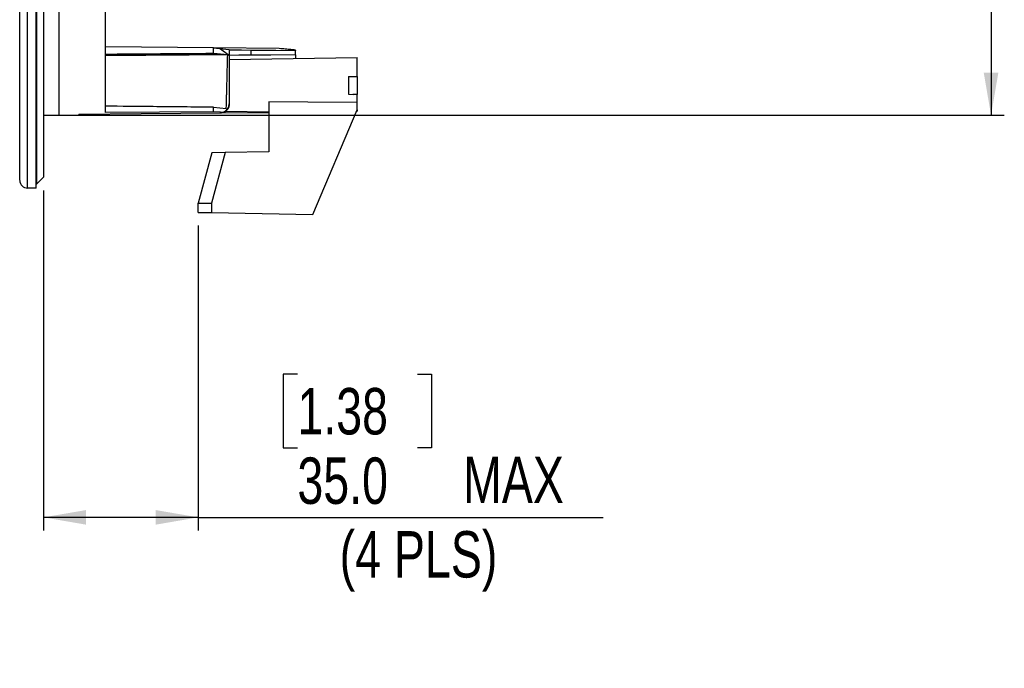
# Model space of a CAD drawing. Header units: millimetres. Extents: x 0 to 594, y 0 to 420.
# Tile 19 of 38: x 230 to 304, y 178 to 227. Entities that reach past the tile are written whole.
import ezdxf

# ---------------------------------------------------------------- set-up
doc = ezdxf.new("R2010")
doc.units = ezdxf.units.MM
doc.layers.add('SLD-0', color=7, linetype='Continuous')
doc.styles.add('SLDTEXTSTYLE0', font='TXT', dxfattribs={"width": 0.75})
doc.dimstyles.new('SLDDIMSTYLE4', dxfattribs={"dimtxt": 3.5, "dimasz": 3.2, "dimexe": 0, "dimexo": 0.0625, "dimgap": 0.875, "dimtad": 1, "dimdec": 1, "dimlfac": 3, "dimrnd": 1e-09, "dimzin": 4, "dimdsep": 46, "dimtxsty": 'SLDTEXTSTYLE0', "dimsah": 1, "dimcen": 0.09, "dimadec": 0, "dimazin": 1, "dimtfac": 1, "dimtdec": 1, "dimtofl": 0, "dimtmove": 0, "dimatfit": 3, "dimfxl": 1, "dimfrac": 2, "dimtolj": 1, "dimtzin": 12, "dimarcsym": 0})

# ---------------------------------------------------------------- blocks, each defined once
blk = doc.blocks.new('_D_5')
at = {"layer": 'SLD-0', "color": 7, "transparency": 16777216}
for p, q in [((232.912, 309.371), (304.384, 309.371)), ((303.384, 309.371), (303.384, 219.703)), ((291.561, 270.356), (291.561, 271.422)), ((291.561, 271.422), (297.117, 271.422)), ((297.117, 271.422), (297.117, 270.356)), ((291.561, 258.718), (291.561, 257.652)), ((297.117, 257.652), (297.117, 258.718)), ((291.561, 257.652), (297.117, 257.652)), ((232.912, 219.703), (304.384, 219.703))]:
    blk.add_line(p, q, dxfattribs=at)
for points in [[(303.384, 309.371), (302.834, 306.171), (303.934, 306.171)], [(303.384, 219.703), (303.934, 222.903), (302.834, 222.903)]]:
    blk.add_solid(points, dxfattribs=at)
at = {"layer": 'SLD-0', "color": 7, "transparency": 16777216, "char_height": 3.5, "attachment_point": 1, "rotation": 90, "style": 'SLDTEXTSTYLE0'}
for s, insert in [('269.0', (298.873, 261.357)), ('10.59', (292.605, 258.718)), ('%%c', (298.873, 256.079))]:
    blk.add_mtext(s, dxfattribs=dict(at, insert=insert))
blk = doc.blocks.new('_D_6')
at = {"layer": 'SLD-0', "color": 7, "transparency": 16777216}
for p, q in [((231.912, 214.037), (231.912, 188.377)), ((243.579, 211.377), (243.579, 188.377)), ((251.061, 200.175), (249.994, 200.175)), ((249.994, 200.175), (249.994, 194.619)), ((260.112, 200.175), (261.179, 200.175)), ((261.179, 200.175), (261.179, 194.619)), ((249.994, 194.619), (251.061, 194.619)), ((261.179, 194.619), (260.112, 194.619)), ((243.579, 189.377), (231.912, 189.377)), ((243.579, 189.377), (274.121, 189.377))]:
    blk.add_line(p, q, dxfattribs=at)
for points in [[(231.912, 189.377), (235.112, 188.827), (235.112, 189.927)], [(243.579, 189.377), (240.379, 189.927), (240.379, 188.827)]]:
    blk.add_solid(points, dxfattribs=at)
at = {"layer": 'SLD-0', "color": 7, "transparency": 16777216, "char_height": 3.5, "attachment_point": 1, "style": 'SLDTEXTSTYLE0'}
for s, insert in [('1.38', (251.061, 199.131)), ('35.0', (251.061, 193.894)), ('MAX', (263.558, 193.948)), ('(4 PLS)', (254.245, 188.338))]:
    blk.add_mtext(s, dxfattribs=dict(at, insert=insert))

msp = doc.modelspace()

# ---------------------------------------------------------------- linework, layer by layer
at = {"color": 7, "linetype": 'Continuous', "lineweight": 25}
for p, q in [((230.112, 214.793), (230.112, 314.281)), ((230.711, 214.203), (230.711, 314.87)), ((231.345, 214.203), (231.345, 314.87)), ((231.412, 214.537), (231.412, 299.892)), ((231.912, 299.539), (231.912, 215.037)), ((233.061, 296.233), (233.061, 219.712)), ((236.579, 219.902), (236.579, 260.766)), ((244.735, 224.779), (236.579, 224.853)), ((249.693, 224.734), (244.735, 224.779)), ((244.735, 224.779), (245.185, 224.732)), ((244.735, 224.35), (244.735, 224.779)), ((245.805, 224.265), (244.735, 224.35)), ((245.185, 224.732), (245.912, 224.667)), ((245.912, 224.218), (245.185, 224.732)), ((245.912, 224.667), (245.912, 224.218)), ((245.912, 224.635), (247.553, 224.62)), ((247.579, 224.231), (247.579, 224.62)), ((250.912, 224.62), (250.912, 224.591)), ((250.912, 224.26), (250.912, 224.591)), ((245.912, 224.218), (245.912, 220.569)), ((245.912, 223.898), (255.579, 224.067)), ((250.912, 224.26), (250.912, 223.986)), ((255.579, 222.635), (255.579, 224.067)), ((254.912, 222.617), (255.291, 222.627)), ((254.912, 222.617), (254.912, 221.284)), ((255.579, 222.635), (255.579, 221.267)), ((248.912, 220.713), (248.912, 216.951)), ((254.912, 221.284), (255.291, 221.274)), ((255.291, 221.274), (255.233, 221.276)), ((255.579, 220.673), (255.579, 221.267)), ((255.579, 220.117), (255.579, 220.673)), ((244.735, 219.97), (236.579, 219.902)), ((244.735, 219.97), (244.735, 220.303)), ((244.735, 220.303), (245.697, 220.209)), ((245.251, 219.926), (244.735, 219.97)), ((245.251, 219.856), (245.251, 219.926)), ((248.912, 219.889), (245.251, 219.856)), ((245.651, 220.008), (248.912, 219.951)), ((245.912, 220.569), (245.912, 220.523)), ((252.221, 212.226), (255.579, 220.117)), ((255.532, 220.008), (255.579, 220.009)), ((255.579, 220.117), (255.579, 220.009)), ((231.912, 219.703), (233.061, 219.713)), ((233.061, 219.712), (234.579, 219.725)), ((234.579, 219.725), (234.579, 219.759)), ((245.602, 216.893), (244.579, 213.073)), ((245.602, 216.893), (244.598, 216.875)), ((248.912, 216.951), (245.602, 216.893)), ((244.598, 216.875), (243.579, 213.074)), ((231.412, 214.537), (231.912, 215.037)), ((231.345, 214.203), (230.711, 214.203)), ((231.345, 214.537), (231.412, 214.537)), ((243.579, 213.074), (244.579, 213.073)), ((243.579, 212.377), (243.579, 213.074)), ((244.579, 213.073), (244.579, 212.36)), ((243.579, 212.377), (244.579, 212.36)), ((244.579, 212.36), (252.221, 212.226))]:
    msp.add_line(p, q, dxfattribs=at)
at = {"color": 7, "linetype": 'Continuous', "lineweight": 25, "flags": 128}
for points in [[(245.912, 224.635), (246.845, 224.627), (247.579, 224.62)], [(247.579, 224.62), (249.445, 224.604), (250.912, 224.591)], [(247.579, 224.231), (246.645, 224.223), (245.912, 224.216)], [(250.912, 224.26), (249.045, 224.244), (247.579, 224.231)], [(254.912, 222.617), (255.124, 222.623), (255.291, 222.627)], [(255.291, 222.627), (255.452, 222.632), (255.579, 222.635)], [(255.579, 220.673), (251.845, 220.695), (248.912, 220.713)], [(255.579, 221.267), (255.418, 221.271), (255.291, 221.274)], [(245.251, 219.856), (239.275, 219.801), (234.579, 219.759)]]:
    msp.add_lwpolyline(points, dxfattribs=at)
at = {"color": 7, "linetype": 'Continuous', "lineweight": 25}
msp.add_arc((230.711, 214.803), 0.6, 181.03294, 270, dxfattribs=at)
for points, knots in [([(244.735, 224.35), (243.213, 224.339), (240.494, 224.319), (237.775, 224.299), (236.579, 224.29)], [0, 0, 0, 0, 0.56, 1, 1, 1, 1]), ([(250.912, 224.62), (250.798, 224.629), (250.564, 224.648), (250.147, 224.686), (249.846, 224.718), (249.693, 224.734)], [0, 0, 0, 0, 0.318939, 0.654506, 1, 1, 1, 1]), ([(245.805, 224.265), (244.083, 224.252), (241.008, 224.229), (237.932, 224.206), (236.579, 224.195)], [0, 0, 0, 0, 0.56, 1, 1, 1, 1]), ([(245.697, 220.209), (245.705, 220.539), (245.715, 220.908), (245.734, 221.627), (245.754, 222.367), (245.782, 223.413), (245.797, 223.981), (245.805, 224.265)], [0, 0, 0, 0, 0.250332, 0.280682, 0.500445, 0.750174, 1, 1, 1, 1]), ([(244.735, 220.303), (243.213, 220.319), (240.494, 220.346), (237.775, 220.373), (236.579, 220.385)], [0, 0, 0, 0, 0.56, 1, 1, 1, 1]), ([(245.251, 219.926), (245.317, 219.926), (245.415, 219.926), (245.558, 219.977), (245.669, 220.043), (245.775, 220.147), (245.858, 220.283), (245.905, 220.429), (245.91, 220.522), (245.912, 220.569)], [0, 0, 0, 0, 0.248218, 0.373576, 0.499197, 0.624073, 0.749029, 0.874697, 1, 1, 1, 1]), ([(245.912, 220.523), (245.902, 220.436), (245.882, 220.263), (245.73, 220.043), (245.512, 219.888), (245.338, 219.867), (245.251, 219.856)], [0, 0, 0, 0, 0.249993, 0.499781, 0.749455, 1, 1, 1, 1])]:
    msp.add_open_spline(points, degree=3, knots=knots, dxfattribs=at)

# ---------------------------------------------------------------- dimensions: what is measured, and where the dimension line sits
at = {"layer": 'SLD-0', "color": 7}
dim = msp.add_linear_dim(base=(303.384, 219.703), p1=(231.912, 309.371), p2=(231.912, 219.703), angle=90, text='%%c<>', dimstyle='SLDDIMSTYLE4', dxfattribs=at)
dim.commit()
dim.dimension.update_dxf_attribs({"geometry": '_D_5', "text_midpoint": (303.384, 264.537), "dimtype": 160})
dim = msp.add_linear_dim(base=(231.912, 183.826), p1=(243.579, 212.377), p2=(231.912, 215.037), text='<> MAX', dimstyle='SLDDIMSTYLE4', dxfattribs=at)
dim.commit()
dim.dimension.update_dxf_attribs({"geometry": '_D_6', "text_midpoint": (261.524, 183.826), "dimtype": 160})

doc.saveas('drawing.dxf')
